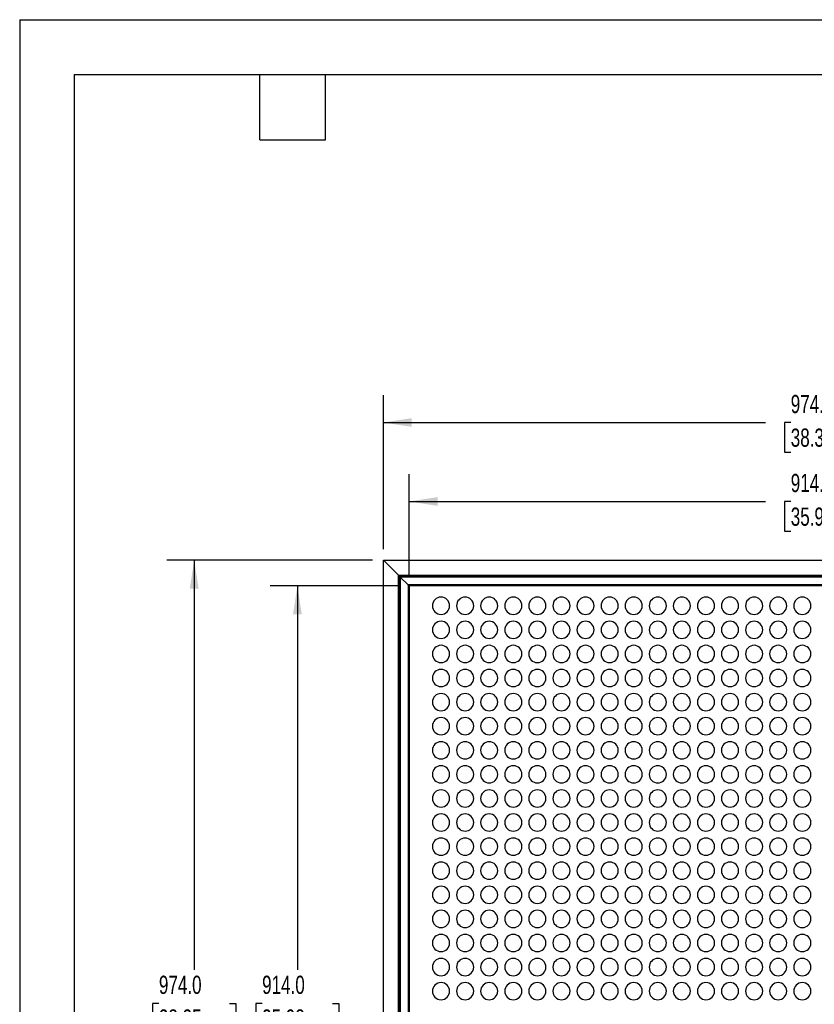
# Model space of a CAD drawing. Header units: millimetres. Extents: x 0 to 2794, y 0 to 2159.
# Tile 3 of 44: x 0 to 924, y 1015 to 2159. Entities that reach past the tile are written whole.
import ezdxf

# ---------------------------------------------------------------- set-up
doc = ezdxf.new("R2010")
doc.units = ezdxf.units.MM
doc.header["$LTSCALE"] = 10
doc.layers.add('DIMENSIONS', color=140, linetype='Continuous', lineweight=25)
doc.layers.add('TEXT', color=140, linetype='Continuous', lineweight=25)
doc.styles.add('SLDTEXTSTYLE0', font='TXT', dxfattribs={"width": 0.7})
doc.dimstyles.new('SLDDIMSTYLE1', dxfattribs={"dimtxt": 21.580078, "dimasz": 33.02, "dimexe": 0, "dimexo": 0.0625, "dimgap": 5.39502, "dimtad": 0, "dimtih": 1, "dimtoh": 1, "dimdec": 1, "dimrnd": 1e-09, "dimzin": 4, "dimdsep": 46, "dimtxsty": 'SLDTEXTSTYLE0', "dimsah": 1, "dimcen": 0.09, "dimadec": 0, "dimazin": 1, "dimtfac": 1, "dimtdec": 1, "dimtofl": 0, "dimtmove": 0, "dimatfit": 3, "dimfxl": 0, "dimfrac": 2, "dimtolj": 1, "dimtzin": 12, "dimarcsym": 0})

# ---------------------------------------------------------------- blocks, each defined once
blk = doc.blocks.new('_D_1')
at = {"layer": 'DIMENSIONS'}
for p, q in [((452.9, 1513.5), (452.9, 1630.8)), ((1366.9, 1513.5), (1366.9, 1630.8)), ((452.9, 1599), (867.2, 1599)), ((896.5, 1599), (889.2, 1599)), ((889.2, 1599), (889.2, 1564.7)), ((978.5, 1599), (985.8, 1599)), ((985.8, 1599), (985.8, 1564.7)), ((1366.9, 1599), (1007.8, 1599)), ((889.2, 1564.7), (896.5, 1564.7)), ((985.8, 1564.7), (978.5, 1564.7))]:
    blk.add_line(p, q, dxfattribs=at)
for points in [[(452.9, 1599), (485.9, 1593.9), (485.9, 1604.1)], [(1366.9, 1599), (1333.9, 1604.1), (1333.9, 1593.9)]]:
    blk.add_solid(points, dxfattribs=at)
at = {"layer": 'DIMENSIONS', "char_height": 21.17, "attachment_point": 1, "style": 'SLDTEXTSTYLE0'}
for s, insert in [('914.0', (896.5, 1631.1)), ('35.98', (896.5, 1592))]:
    blk.add_mtext(s, dxfattribs=dict(at, insert=insert))
blk = doc.blocks.new('_D_2')
at = {"layer": 'DIMENSIONS'}
for p, q in [((422.9, 1543.5), (422.9, 1722.6)), ((1396.9, 1543.5), (1396.9, 1722.6)), ((422.9, 1690.8), (867.2, 1690.8)), ((896.5, 1690.8), (889.2, 1690.8)), ((889.2, 1690.8), (889.2, 1656.5)), ((978.5, 1690.8), (985.8, 1690.8)), ((985.8, 1690.8), (985.8, 1656.5)), ((1396.9, 1690.8), (1007.8, 1690.8)), ((889.2, 1656.5), (896.5, 1656.5)), ((985.8, 1656.5), (978.5, 1656.5))]:
    blk.add_line(p, q, dxfattribs=at)
for points in [[(422.9, 1690.8), (455.9, 1685.7), (455.9, 1695.9)], [(1396.9, 1690.8), (1363.9, 1695.9), (1363.9, 1685.7)]]:
    blk.add_solid(points, dxfattribs=at)
at = {"layer": 'DIMENSIONS', "char_height": 21.17, "attachment_point": 1, "style": 'SLDTEXTSTYLE0'}
for s, insert in [('974.0', (896.5, 1722.9)), ('38.35', (896.5, 1683.8))]:
    blk.add_mtext(s, dxfattribs=dict(at, insert=insert))
blk = doc.blocks.new('_D_3')
at = {"layer": 'DIMENSIONS'}
for p, q in [((440.2, 1500.8), (291.2, 1500.8)), ((322.9, 1500.8), (322.9, 1054.8)), ((281.9, 1015.6), (274.6, 1015.6)), ((274.6, 1015.6), (274.6, 981.3)), ((363.9, 1015.6), (371.2, 1015.6)), ((371.2, 1015.6), (371.2, 981.3)), ((274.6, 981.3), (281.9, 981.3)), ((322.9, 586.8), (322.9, 976.5)), ((371.2, 981.3), (363.9, 981.3)), ((440.2, 586.8), (291.2, 586.8))]:
    blk.add_line(p, q, dxfattribs=at)
for points in [[(322.9, 1500.8), (317.8, 1467.8), (328, 1467.8)], [(322.9, 586.8), (328, 619.8), (317.8, 619.8)]]:
    blk.add_solid(points, dxfattribs=at)
at = {"layer": 'DIMENSIONS', "char_height": 21.17, "attachment_point": 1, "style": 'SLDTEXTSTYLE0'}
for s, insert in [('914.0', (281.9, 1047.8)), ('35.98', (281.9, 1008.6))]:
    blk.add_mtext(s, dxfattribs=dict(at, insert=insert))
blk = doc.blocks.new('_D_4')
at = {"layer": 'DIMENSIONS'}
for p, q in [((410.2, 1530.8), (171.2, 1530.8)), ((202.9, 1530.8), (202.9, 1054.8)), ((161.9, 1015.6), (154.6, 1015.6)), ((154.6, 1015.6), (154.6, 981.3)), ((243.9, 1015.6), (251.2, 1015.6)), ((251.2, 1015.6), (251.2, 981.3)), ((154.6, 981.3), (161.9, 981.3)), ((202.9, 556.8), (202.9, 976.5)), ((251.2, 981.3), (243.9, 981.3)), ((410.2, 556.8), (171.2, 556.8))]:
    blk.add_line(p, q, dxfattribs=at)
for points in [[(202.9, 1530.8), (197.8, 1497.8), (208, 1497.8)], [(202.9, 556.8), (208, 589.8), (197.8, 589.8)]]:
    blk.add_solid(points, dxfattribs=at)
at = {"layer": 'DIMENSIONS', "char_height": 21.17, "attachment_point": 1, "style": 'SLDTEXTSTYLE0'}
for s, insert in [('974.0', (161.9, 1047.8)), ('38.35', (161.9, 1008.6))]:
    blk.add_mtext(s, dxfattribs=dict(at, insert=insert))

msp = doc.modelspace()

# ---------------------------------------------------------------- linework, layer by layer
at = {"color": 7, "linetype": 'Continuous'}
for q in [(0.02, 0.03), (2794.02, 2159.03)]:
    msp.add_line((0.02, 2159.03), q, dxfattribs=at)
for p, q in [((422.91, 556.81), (422.91, 1530.81)), ((422.91, 1530.81), (440.55, 1513.17)), ((422.91, 1530.81), (1396.91, 1530.81)), ((440.55, 574.46), (440.55, 1513.17)), ((440.55, 1513.17), (441.89, 1511.83)), ((440.55, 1513.17), (1379.26, 1513.17)), ((441.89, 1511.83), (442.56, 1511.16)), ((441.89, 575.8), (441.89, 1511.83)), ((441.89, 1511.83), (1377.92, 1511.83)), ((451.52, 1502.2), (442.56, 1511.16)), ((442.56, 1511.16), (442.56, 576.47)), ((1377.25, 1511.16), (442.56, 1511.16)), ((451.52, 1502.2), (451.52, 585.43)), ((1368.29, 1502.2), (451.52, 1502.2)), ((451.8, 1501.92), (451.8, 1501.92)), ((452.91, 1500.81), (452.91, 586.81)), ((1366.91, 1500.81), (452.91, 1500.81))]:
    msp.add_line(p, q)
for centre, start, end in [((489.91, 1477.81), 90, 270), ((489.91, 1477.81), 270, 90), ((517.91, 1477.81), 90, 270), ((517.91, 1477.81), 270, 90), ((545.91, 1477.81), 90, 270), ((545.91, 1477.81), 270, 90), ((573.91, 1477.81), 90, 270), ((573.91, 1477.81), 270, 90), ((601.91, 1477.81), 90, 270), ((601.91, 1477.81), 270, 90), ((629.91, 1477.81), 90, 270), ((629.91, 1477.81), 270, 90), ((657.91, 1477.81), 90, 270), ((657.91, 1477.81), 270, 90), ((685.91, 1477.81), 90, 270), ((685.91, 1477.81), 270, 90), ((713.91, 1477.81), 90, 270), ((713.91, 1477.81), 270, 90), ((741.91, 1477.81), 90, 270), ((741.91, 1477.81), 270, 90), ((769.91, 1477.81), 90, 270), ((769.91, 1477.81), 270, 90), ((797.91, 1477.81), 90, 270), ((797.91, 1477.81), 270, 90), ((825.91, 1477.81), 90, 270), ((825.91, 1477.81), 270, 90), ((853.91, 1477.81), 90, 270), ((853.91, 1477.81), 270, 90), ((881.91, 1477.81), 90, 270), ((881.91, 1477.81), 270, 90), ((909.91, 1477.81), 90, 270), ((909.91, 1477.81), 270, 90), ((489.91, 1449.81), 90, 270), ((489.91, 1449.81), 270, 90), ((517.91, 1449.81), 90, 270), ((517.91, 1449.81), 270, 90), ((545.91, 1449.81), 90, 270), ((545.91, 1449.81), 270, 90), ((573.91, 1449.81), 90, 270), ((573.91, 1449.81), 270, 90), ((601.91, 1449.81), 90, 270), ((601.91, 1449.81), 270, 90), ((629.91, 1449.81), 90, 270), ((629.91, 1449.81), 270, 90), ((657.91, 1449.81), 90, 270), ((657.91, 1449.81), 270, 90), ((685.91, 1449.81), 90, 270), ((685.91, 1449.81), 270, 90), ((713.91, 1449.81), 90, 270), ((713.91, 1449.81), 270, 90), ((741.91, 1449.81), 90, 270), ((741.91, 1449.81), 270, 90), ((769.91, 1449.81), 90, 270), ((769.91, 1449.81), 270, 90), ((797.91, 1449.81), 90, 270), ((797.91, 1449.81), 270, 90), ((825.91, 1449.81), 90, 270), ((825.91, 1449.81), 270, 90), ((853.91, 1449.81), 90, 270), ((853.91, 1449.81), 270, 90), ((881.91, 1449.81), 90, 270), ((881.91, 1449.81), 270, 90), ((909.91, 1449.81), 90, 270), ((909.91, 1449.81), 270, 90), ((489.91, 1421.81), 90, 270), ((489.91, 1421.81), 270, 90), ((517.91, 1421.81), 90, 270), ((517.91, 1421.81), 270, 90), ((545.91, 1421.81), 90, 270), ((545.91, 1421.81), 270, 90), ((573.91, 1421.81), 90, 270), ((573.91, 1421.81), 270, 90), ((601.91, 1421.81), 90, 270), ((601.91, 1421.81), 270, 90), ((629.91, 1421.81), 90, 270), ((629.91, 1421.81), 270, 90), ((657.91, 1421.81), 90, 270), ((657.91, 1421.81), 270, 90), ((685.91, 1421.81), 90, 270), ((685.91, 1421.81), 270, 90), ((713.91, 1421.81), 90, 270), ((713.91, 1421.81), 270, 90), ((741.91, 1421.81), 90, 270), ((741.91, 1421.81), 270, 90), ((769.91, 1421.81), 90, 270), ((769.91, 1421.81), 270, 90), ((797.91, 1421.81), 90, 270), ((797.91, 1421.81), 270, 90), ((825.91, 1421.81), 90, 270), ((825.91, 1421.81), 270, 90), ((853.91, 1421.81), 90, 270), ((853.91, 1421.81), 270, 90), ((881.91, 1421.81), 90, 270), ((881.91, 1421.81), 270, 90), ((909.91, 1421.81), 90, 270), ((909.91, 1421.81), 270, 90), ((489.91, 1393.81), 90, 270), ((489.91, 1393.81), 270, 90), ((517.91, 1393.81), 90, 270), ((517.91, 1393.81), 270, 90), ((545.91, 1393.81), 90, 270), ((545.91, 1393.81), 270, 90), ((573.91, 1393.81), 90, 270), ((573.91, 1393.81), 270, 90), ((601.91, 1393.81), 90, 270), ((601.91, 1393.81), 270, 90), ((629.91, 1393.81), 90, 270), ((629.91, 1393.81), 270, 90), ((657.91, 1393.81), 90, 270), ((657.91, 1393.81), 270, 90), ((685.91, 1393.81), 90, 270), ((685.91, 1393.81), 270, 90), ((713.91, 1393.81), 90, 270), ((713.91, 1393.81), 270, 90), ((741.91, 1393.81), 90, 270), ((741.91, 1393.81), 270, 90), ((769.91, 1393.81), 90, 270), ((769.91, 1393.81), 270, 90), ((797.91, 1393.81), 90, 270), ((797.91, 1393.81), 270, 90), ((825.91, 1393.81), 90, 270), ((825.91, 1393.81), 270, 90), ((853.91, 1393.81), 90, 270), ((853.91, 1393.81), 270, 90), ((881.91, 1393.81), 90, 270), ((881.91, 1393.81), 270, 90), ((909.91, 1393.81), 90, 270), ((909.91, 1393.81), 270, 90), ((489.91, 1365.81), 90, 270), ((489.91, 1365.81), 270, 90), ((517.91, 1365.81), 90, 270), ((517.91, 1365.81), 270, 90), ((545.91, 1365.81), 90, 270), ((545.91, 1365.81), 270, 90), ((573.91, 1365.81), 90, 270), ((573.91, 1365.81), 270, 90), ((601.91, 1365.81), 90, 270), ((601.91, 1365.81), 270, 90), ((629.91, 1365.81), 90, 270), ((629.91, 1365.81), 270, 90), ((657.91, 1365.81), 90, 270), ((657.91, 1365.81), 270, 90), ((685.91, 1365.81), 90, 270), ((685.91, 1365.81), 270, 90), ((713.91, 1365.81), 90, 270), ((713.91, 1365.81), 270, 90), ((741.91, 1365.81), 90, 270), ((741.91, 1365.81), 270, 90), ((769.91, 1365.81), 90, 270), ((769.91, 1365.81), 270, 90), ((797.91, 1365.81), 90, 270), ((797.91, 1365.81), 270, 90), ((825.91, 1365.81), 90, 270), ((825.91, 1365.81), 270, 90), ((853.91, 1365.81), 90, 270), ((853.91, 1365.81), 270, 90), ((881.91, 1365.81), 90, 270), ((881.91, 1365.81), 270, 90), ((909.91, 1365.81), 90, 270), ((909.91, 1365.81), 270, 90), ((489.91, 1337.81), 90, 270), ((489.91, 1337.81), 270, 90), ((517.91, 1337.81), 90, 270), ((517.91, 1337.81), 270, 90), ((545.91, 1337.81), 90, 270), ((545.91, 1337.81), 270, 90), ((573.91, 1337.81), 90, 270), ((573.91, 1337.81), 270, 90), ((601.91, 1337.81), 90, 270), ((601.91, 1337.81), 270, 90), ((629.91, 1337.81), 90, 270), ((629.91, 1337.81), 270, 90), ((657.91, 1337.81), 90, 270), ((657.91, 1337.81), 270, 90), ((685.91, 1337.81), 90, 270), ((685.91, 1337.81), 270, 90), ((713.91, 1337.81), 90, 270), ((713.91, 1337.81), 270, 90), ((741.91, 1337.81), 90, 270), ((741.91, 1337.81), 270, 90), ((769.91, 1337.81), 90, 270), ((769.91, 1337.81), 270, 90), ((797.91, 1337.81), 90, 270), ((797.91, 1337.81), 270, 90), ((825.91, 1337.81), 90, 270), ((825.91, 1337.81), 270, 90), ((853.91, 1337.81), 90, 270), ((853.91, 1337.81), 270, 90), ((881.91, 1337.81), 90, 270), ((881.91, 1337.81), 270, 90), ((909.91, 1337.81), 90, 270), ((909.91, 1337.81), 270, 90), ((489.91, 1309.81), 90, 270), ((489.91, 1309.81), 270, 90), ((517.91, 1309.81), 90, 270), ((517.91, 1309.81), 270, 90), ((545.91, 1309.81), 90, 270), ((545.91, 1309.81), 270, 90), ((573.91, 1309.81), 90, 270), ((573.91, 1309.81), 270, 90), ((601.91, 1309.81), 90, 270), ((601.91, 1309.81), 270, 90), ((629.91, 1309.81), 90, 270), ((629.91, 1309.81), 270, 90), ((657.91, 1309.81), 90, 270), ((657.91, 1309.81), 270, 90), ((685.91, 1309.81), 90, 270), ((685.91, 1309.81), 270, 90), ((713.91, 1309.81), 90, 270), ((713.91, 1309.81), 270, 90), ((741.91, 1309.81), 90, 270), ((741.91, 1309.81), 270, 90), ((769.91, 1309.81), 90, 270), ((769.91, 1309.81), 270, 90), ((797.91, 1309.81), 90, 270), ((797.91, 1309.81), 270, 90), ((825.91, 1309.81), 90, 270), ((825.91, 1309.81), 270, 90), ((853.91, 1309.81), 90, 270), ((853.91, 1309.81), 270, 90), ((881.91, 1309.81), 90, 270), ((881.91, 1309.81), 270, 90), ((909.91, 1309.81), 90, 270), ((909.91, 1309.81), 270, 90), ((489.91, 1281.81), 90, 270), ((489.91, 1281.81), 270, 90), ((517.91, 1281.81), 90, 270), ((517.91, 1281.81), 270, 90), ((545.91, 1281.81), 90, 270), ((545.91, 1281.81), 270, 90), ((573.91, 1281.81), 90, 270), ((573.91, 1281.81), 270, 90), ((601.91, 1281.81), 90, 270), ((601.91, 1281.81), 270, 90), ((629.91, 1281.81), 90, 270), ((629.91, 1281.81), 270, 90), ((657.91, 1281.81), 90, 270), ((657.91, 1281.81), 270, 90), ((685.91, 1281.81), 90, 270), ((685.91, 1281.81), 270, 90), ((713.91, 1281.81), 90, 270), ((713.91, 1281.81), 270, 90), ((741.91, 1281.81), 90, 270), ((741.91, 1281.81), 270, 90), ((769.91, 1281.81), 90, 270), ((769.91, 1281.81), 270, 90), ((797.91, 1281.81), 90, 270), ((797.91, 1281.81), 270, 90), ((825.91, 1281.81), 90, 270), ((825.91, 1281.81), 270, 90), ((853.91, 1281.81), 90, 270), ((853.91, 1281.81), 270, 90), ((881.91, 1281.81), 90, 270), ((881.91, 1281.81), 270, 90), ((909.91, 1281.81), 90, 270), ((909.91, 1281.81), 270, 90), ((489.91, 1253.81), 90, 270), ((489.91, 1253.81), 270, 90), ((517.91, 1253.81), 90, 270), ((517.91, 1253.81), 270, 90), ((545.91, 1253.81), 90, 270), ((545.91, 1253.81), 270, 90), ((573.91, 1253.81), 90, 270), ((573.91, 1253.81), 270, 90), ((601.91, 1253.81), 90, 270), ((601.91, 1253.81), 270, 90), ((629.91, 1253.81), 90, 270), ((629.91, 1253.81), 270, 90), ((657.91, 1253.81), 90, 270), ((657.91, 1253.81), 270, 90), ((685.91, 1253.81), 90, 270), ((685.91, 1253.81), 270, 90), ((713.91, 1253.81), 90, 270), ((713.91, 1253.81), 270, 90), ((741.91, 1253.81), 90, 270), ((741.91, 1253.81), 270, 90), ((769.91, 1253.81), 90, 270), ((769.91, 1253.81), 270, 90), ((797.91, 1253.81), 90, 270), ((797.91, 1253.81), 270, 90), ((825.91, 1253.81), 90, 270), ((825.91, 1253.81), 270, 90), ((853.91, 1253.81), 90, 270), ((853.91, 1253.81), 270, 90), ((881.91, 1253.81), 90, 270), ((881.91, 1253.81), 270, 90), ((909.91, 1253.81), 90, 270), ((909.91, 1253.81), 270, 90), ((489.91, 1225.81), 90, 270), ((489.91, 1225.81), 270, 90), ((517.91, 1225.81), 90, 270), ((517.91, 1225.81), 270, 90), ((545.91, 1225.81), 90, 270), ((545.91, 1225.81), 270, 90), ((573.91, 1225.81), 90, 270), ((573.91, 1225.81), 270, 90), ((601.91, 1225.81), 90, 270), ((601.91, 1225.81), 270, 90), ((629.91, 1225.81), 90, 270), ((629.91, 1225.81), 270, 90), ((657.91, 1225.81), 90, 270), ((657.91, 1225.81), 270, 90), ((685.91, 1225.81), 90, 270), ((685.91, 1225.81), 270, 90), ((713.91, 1225.81), 90, 270), ((713.91, 1225.81), 270, 90), ((741.91, 1225.81), 90, 270), ((741.91, 1225.81), 270, 90), ((769.91, 1225.81), 90, 270), ((769.91, 1225.81), 270, 90), ((797.91, 1225.81), 90, 270), ((797.91, 1225.81), 270, 90), ((825.91, 1225.81), 90, 270), ((825.91, 1225.81), 270, 90), ((853.91, 1225.81), 90, 270), ((853.91, 1225.81), 270, 90), ((881.91, 1225.81), 90, 270), ((881.91, 1225.81), 270, 90), ((909.91, 1225.81), 90, 270), ((909.91, 1225.81), 270, 90), ((489.91, 1197.81), 90, 270), ((489.91, 1197.81), 270, 90), ((517.91, 1197.81), 90, 270), ((517.91, 1197.81), 270, 90), ((545.91, 1197.81), 90, 270), ((545.91, 1197.81), 270, 90), ((573.91, 1197.81), 90, 270), ((573.91, 1197.81), 270, 90), ((601.91, 1197.81), 90, 270), ((601.91, 1197.81), 270, 90), ((629.91, 1197.81), 90, 270), ((629.91, 1197.81), 270, 90), ((657.91, 1197.81), 90, 270), ((657.91, 1197.81), 270, 90), ((685.91, 1197.81), 90, 270), ((685.91, 1197.81), 270, 90), ((713.91, 1197.81), 90, 270), ((713.91, 1197.81), 270, 90), ((741.91, 1197.81), 90, 270), ((741.91, 1197.81), 270, 90), ((769.91, 1197.81), 90, 270), ((769.91, 1197.81), 270, 90), ((797.91, 1197.81), 90, 270), ((797.91, 1197.81), 270, 90), ((825.91, 1197.81), 90, 270), ((825.91, 1197.81), 270, 90), ((853.91, 1197.81), 90, 270), ((853.91, 1197.81), 270, 90), ((881.91, 1197.81), 90, 270), ((881.91, 1197.81), 270, 90), ((909.91, 1197.81), 90, 270), ((909.91, 1197.81), 270, 90), ((489.91, 1169.81), 90, 270), ((489.91, 1169.81), 270, 90), ((517.91, 1169.81), 90, 270), ((517.91, 1169.81), 270, 90), ((545.91, 1169.81), 90, 270), ((545.91, 1169.81), 270, 90), ((573.91, 1169.81), 90, 270), ((573.91, 1169.81), 270, 90), ((601.91, 1169.81), 90, 270), ((601.91, 1169.81), 270, 90), ((629.91, 1169.81), 90, 270), ((629.91, 1169.81), 270, 90), ((657.91, 1169.81), 90, 270), ((657.91, 1169.81), 270, 90), ((685.91, 1169.81), 90, 270), ((685.91, 1169.81), 270, 90), ((713.91, 1169.81), 90, 270), ((713.91, 1169.81), 270, 90), ((741.91, 1169.81), 90, 270), ((741.91, 1169.81), 270, 90), ((769.91, 1169.81), 90, 270), ((769.91, 1169.81), 270, 90), ((797.91, 1169.81), 90, 270), ((797.91, 1169.81), 270, 90), ((825.91, 1169.81), 90, 270), ((825.91, 1169.81), 270, 90), ((853.91, 1169.81), 90, 270), ((853.91, 1169.81), 270, 90), ((881.91, 1169.81), 90, 270), ((881.91, 1169.81), 270, 90), ((909.91, 1169.81), 90, 270), ((909.91, 1169.81), 270, 90), ((489.91, 1141.81), 90, 270), ((489.91, 1141.81), 270, 90), ((517.91, 1141.81), 90, 270), ((517.91, 1141.81), 270, 90), ((545.91, 1141.81), 90, 270), ((545.91, 1141.81), 270, 90), ((573.91, 1141.81), 90, 270), ((573.91, 1141.81), 270, 90), ((601.91, 1141.81), 90, 270), ((601.91, 1141.81), 270, 90), ((629.91, 1141.81), 90, 270), ((629.91, 1141.81), 270, 90), ((657.91, 1141.81), 90, 270), ((657.91, 1141.81), 270, 90), ((685.91, 1141.81), 90, 270), ((685.91, 1141.81), 270, 90), ((713.91, 1141.81), 90, 270), ((713.91, 1141.81), 270, 90), ((741.91, 1141.81), 90, 270), ((741.91, 1141.81), 270, 90), ((769.91, 1141.81), 90, 270), ((769.91, 1141.81), 270, 90), ((797.91, 1141.81), 90, 270), ((797.91, 1141.81), 270, 90), ((825.91, 1141.81), 90, 270), ((825.91, 1141.81), 270, 90), ((853.91, 1141.81), 90, 270), ((853.91, 1141.81), 270, 90), ((881.91, 1141.81), 90, 270), ((881.91, 1141.81), 270, 90), ((909.91, 1141.81), 90, 270), ((909.91, 1141.81), 270, 90), ((489.91, 1113.81), 90, 270), ((489.91, 1113.81), 270, 90), ((517.91, 1113.81), 90, 270), ((517.91, 1113.81), 270, 90), ((545.91, 1113.81), 90, 270), ((545.91, 1113.81), 270, 90), ((573.91, 1113.81), 90, 270), ((573.91, 1113.81), 270, 90), ((601.91, 1113.81), 90, 270), ((601.91, 1113.81), 270, 90), ((629.91, 1113.81), 90, 270), ((629.91, 1113.81), 270, 90), ((657.91, 1113.81), 90, 270), ((657.91, 1113.81), 270, 90), ((685.91, 1113.81), 90, 270), ((685.91, 1113.81), 270, 90), ((713.91, 1113.81), 90, 270), ((713.91, 1113.81), 270, 90), ((741.91, 1113.81), 90, 270), ((741.91, 1113.81), 270, 90), ((769.91, 1113.81), 90, 270), ((769.91, 1113.81), 270, 90), ((797.91, 1113.81), 90, 270), ((797.91, 1113.81), 270, 90), ((825.91, 1113.81), 90, 270), ((825.91, 1113.81), 270, 90), ((853.91, 1113.81), 90, 270), ((853.91, 1113.81), 270, 90), ((881.91, 1113.81), 90, 270), ((881.91, 1113.81), 270, 90), ((909.91, 1113.81), 90, 270), ((909.91, 1113.81), 270, 90), ((489.91, 1085.81), 90, 270), ((489.91, 1085.81), 270, 90), ((517.91, 1085.81), 90, 270), ((517.91, 1085.81), 270, 90), ((545.91, 1085.81), 90, 270), ((545.91, 1085.81), 270, 90), ((573.91, 1085.81), 90, 270), ((573.91, 1085.81), 270, 90), ((601.91, 1085.81), 90, 270), ((601.91, 1085.81), 270, 90), ((629.91, 1085.81), 90, 270), ((629.91, 1085.81), 270, 90), ((657.91, 1085.81), 90, 270), ((657.91, 1085.81), 270, 90), ((685.91, 1085.81), 90, 270), ((685.91, 1085.81), 270, 90), ((713.91, 1085.81), 90, 270), ((713.91, 1085.81), 270, 90), ((741.91, 1085.81), 90, 270), ((741.91, 1085.81), 270, 90), ((769.91, 1085.81), 90, 270), ((769.91, 1085.81), 270, 90), ((797.91, 1085.81), 90, 270), ((797.91, 1085.81), 270, 90), ((825.91, 1085.81), 90, 270), ((825.91, 1085.81), 270, 90), ((853.91, 1085.81), 90, 270), ((853.91, 1085.81), 270, 90), ((881.91, 1085.81), 90, 270), ((881.91, 1085.81), 270, 90), ((909.91, 1085.81), 90, 270), ((909.91, 1085.81), 270, 90), ((489.91, 1057.81), 90, 270), ((489.91, 1057.81), 270, 90), ((517.91, 1057.81), 90, 270), ((517.91, 1057.81), 270, 90), ((545.91, 1057.81), 90, 270), ((545.91, 1057.81), 270, 90), ((573.91, 1057.81), 90, 270), ((573.91, 1057.81), 270, 90), ((601.91, 1057.81), 90, 270), ((601.91, 1057.81), 270, 90), ((629.91, 1057.81), 90, 270), ((629.91, 1057.81), 270, 90), ((657.91, 1057.81), 90, 270), ((657.91, 1057.81), 270, 90), ((685.91, 1057.81), 90, 270), ((685.91, 1057.81), 270, 90), ((713.91, 1057.81), 90, 270), ((713.91, 1057.81), 270, 90), ((741.91, 1057.81), 90, 270), ((741.91, 1057.81), 270, 90), ((769.91, 1057.81), 90, 270), ((769.91, 1057.81), 270, 90), ((797.91, 1057.81), 90, 270), ((797.91, 1057.81), 270, 90), ((825.91, 1057.81), 90, 270), ((825.91, 1057.81), 270, 90), ((853.91, 1057.81), 90, 270), ((853.91, 1057.81), 270, 90), ((881.91, 1057.81), 90, 270), ((881.91, 1057.81), 270, 90), ((909.91, 1057.81), 90, 270), ((909.91, 1057.81), 270, 90), ((489.91, 1029.81), 90, 270), ((489.91, 1029.81), 270, 90), ((517.91, 1029.81), 90, 270), ((517.91, 1029.81), 270, 90), ((545.91, 1029.81), 90, 270), ((545.91, 1029.81), 270, 90), ((573.91, 1029.81), 90, 270), ((573.91, 1029.81), 270, 90), ((601.91, 1029.81), 90, 270), ((601.91, 1029.81), 270, 90), ((629.91, 1029.81), 90, 270), ((629.91, 1029.81), 270, 90), ((657.91, 1029.81), 90, 270), ((657.91, 1029.81), 270, 90), ((685.91, 1029.81), 90, 270), ((685.91, 1029.81), 270, 90), ((713.91, 1029.81), 90, 270), ((713.91, 1029.81), 270, 90), ((741.91, 1029.81), 90, 270), ((741.91, 1029.81), 270, 90), ((769.91, 1029.81), 90, 270), ((769.91, 1029.81), 270, 90), ((797.91, 1029.81), 90, 270), ((797.91, 1029.81), 270, 90), ((825.91, 1029.81), 90, 270), ((825.91, 1029.81), 270, 90), ((853.91, 1029.81), 90, 270), ((853.91, 1029.81), 270, 90), ((881.91, 1029.81), 90, 270), ((881.91, 1029.81), 270, 90), ((909.91, 1029.81), 90, 270), ((909.91, 1029.81), 270, 90)]:
    msp.add_arc(centre, 10, start, end)
for points, knots in [([(451.6, 1502.12), (451.6, 1502.12), (451.6, 1502.12), (451.6, 1502.12), (451.6, 1502.12), (451.6, 1502.12), (451.6, 1502.12), (451.59, 1502.13), (451.58, 1502.14), (451.56, 1502.16), (451.54, 1502.18), (451.52, 1502.2)], [0, 0, 0, 0, 0.0078125, 0.0078125, 0.015625, 0.03125, 0.0625, 0.125, 0.25, 0.5, 1, 1, 1, 1]), ([(451.8, 1501.92), (451.79, 1501.93), (451.78, 1501.94), (451.75, 1501.97), (451.7, 1502.02), (451.64, 1502.08), (451.61, 1502.11), (451.6, 1502.12), (451.6, 1502.12), (451.6, 1502.12)], [0, 0, 0, 0, 0.0884, 0.1634703, 0.3387028, 0.6811379, 0.846774, 0.9184977, 1, 1, 1, 1])]:
    msp.add_open_spline(points, degree=3, knots=knots)
msp.add_open_spline([(452.91, 1500.81), (452.32, 1501.4), (451.95, 1501.77), (451.8, 1501.92)], degree=3)
at = {"layer": 'TEXT'}
for p, q in [((63.5, 2095.5), (2730.5, 2095.5)), ((63.5, 2095.5), (63.5, 63.5)), ((279.4, 2019.3), (279.4, 2095.5)), ((355.6, 2019.3), (355.6, 2095.5)), ((279.4, 2019.3), (355.6, 2019.3))]:
    msp.add_line(p, q, dxfattribs=at)

# ---------------------------------------------------------------- dimensions: what is measured, and where the dimension line sits
at = {"layer": 'DIMENSIONS'}
for base, p1, p2, picture, middle in [((1396.91, 1690.81), (422.91, 1530.81), (1396.91, 1530.81), '_D_2', (937.51, 1690.81)), ((452.91, 1599.01), (1366.91, 1500.81), (452.91, 1500.81), '_D_1', (937.51, 1599.01))]:
    dim = msp.add_linear_dim(base=base, p1=p1, p2=p2, dimstyle='SLDDIMSTYLE1', dxfattribs=at)
    dim.commit()
    dim.dimension.update_dxf_attribs({"geometry": picture, "text_midpoint": middle, "dimtype": 160})
for base, p1, p2, picture, middle in [((202.91, 1530.81), (422.91, 556.81), (422.91, 1530.81), '_D_4', (202.91, 1015.64)), ((322.91, 586.81), (452.91, 1500.81), (452.91, 586.81), '_D_3', (322.91, 1015.64))]:
    dim = msp.add_linear_dim(base=base, p1=p1, p2=p2, angle=90, dimstyle='SLDDIMSTYLE1', dxfattribs=at)
    dim.commit()
    dim.dimension.update_dxf_attribs({"geometry": picture, "text_midpoint": middle, "dimtype": 160})

doc.saveas('drawing.dxf')
